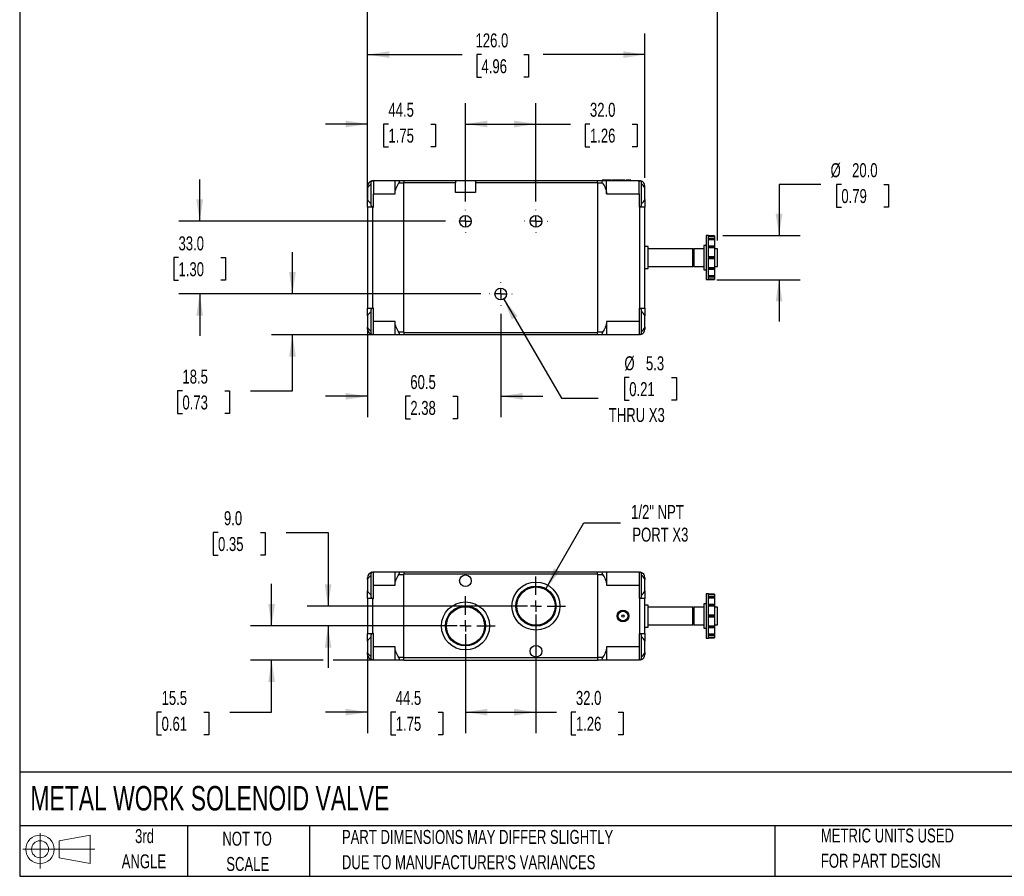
# Model space of a CAD drawing. Header units: millimetres. Extents: x 19 to 819, y 19 to 629.
# Tile 1 of 7: x 19 to 466, y 19 to 408. Entities that reach past the tile are written whole.
import ezdxf

# ---------------------------------------------------------------- set-up
doc = ezdxf.new("R2010")
doc.units = ezdxf.units.MM
doc.header["$LTSCALE"] = 3
doc.linetypes.add('CENTERX2', pattern=[20.32, 12.7, -2.54, 2.54, -2.54])
doc.layers.add('CENTER', color=40, linetype='CENTERX2')
doc.layers.add('SLD-DEFPOINTS', color=7, linetype='Continuous')
doc.layers.add('DIMENSIONS', color=140, linetype='Continuous', lineweight=25)
doc.layers.add('TEXT', color=140, linetype='Continuous', lineweight=25)
doc.styles.add('SLDTEXTSTYLE0', font='TXT', dxfattribs={"width": 0.7})
doc.dimstyles.new('SLDDIMSTYLE0', dxfattribs={"dimtxt": 6.474023, "dimasz": 9.906, "dimexe": 0, "dimexo": 0.0625, "dimgap": 1.618506, "dimtad": 0, "dimtih": 1, "dimtoh": 1, "dimrnd": 1e-09, "dimzin": 12, "dimdsep": 46, "dimtxsty": 'SLDTEXTSTYLE0', "dimsah": 1, "dimcen": 0.09, "dimadec": 0, "dimazin": 3, "dimtfac": 1, "dimtmove": 0, "dimatfit": 0, "dimfxl": 0, "dimfrac": 2, "dimtolj": 1, "dimtzin": 12, "dimarcsym": 0})
doc.dimstyles.new('SLDDIMSTYLE1', dxfattribs={"dimtxt": 6.474023, "dimasz": 9.906, "dimexe": 0, "dimexo": 0.0625, "dimgap": 1.618506, "dimtad": 0, "dimtih": 1, "dimtoh": 1, "dimrnd": 1e-09, "dimzin": 12, "dimdsep": 46, "dimtxsty": 'SLDTEXTSTYLE0', "dimsah": 1, "dimcen": 0, "dimadec": 0, "dimazin": 3, "dimtfac": 1, "dimtofl": 0, "dimtmove": 0, "dimatfit": 3, "dimfxl": 0, "dimfrac": 2, "dimtolj": 1, "dimtzin": 12, "dimarcsym": 0})
doc.dimstyles.new('SLDDIMSTYLE2', dxfattribs={"dimtxt": 6.474023, "dimasz": 9.906, "dimexe": 0, "dimexo": 0.0625, "dimgap": 1.618506, "dimtad": 0, "dimtih": 1, "dimtoh": 1, "dimrnd": 1e-09, "dimzin": 4, "dimdsep": 46, "dimtxsty": 'SLDTEXTSTYLE0', "dimsah": 1, "dimcen": 0.09, "dimadec": 0, "dimazin": 1, "dimtfac": 1, "dimtmove": 0, "dimatfit": 0, "dimfxl": 0, "dimfrac": 2, "dimtolj": 1, "dimtzin": 12, "dimarcsym": 0})
doc.dimstyles.new('SLDDIMSTYLE3', dxfattribs={"dimtxt": 6.474023, "dimasz": 9.906, "dimexe": 0, "dimexo": 0.0625, "dimgap": 1.618506, "dimtad": 0, "dimtih": 1, "dimtoh": 1, "dimrnd": 1e-09, "dimzin": 4, "dimdsep": 46, "dimtxsty": 'SLDTEXTSTYLE0', "dimsah": 1, "dimcen": 0.09, "dimadec": 0, "dimazin": 1, "dimtfac": 1, "dimtofl": 0, "dimtmove": 0, "dimatfit": 3, "dimfxl": 0, "dimfrac": 2, "dimtolj": 1, "dimtzin": 12, "dimarcsym": 0})
doc.dimstyles.new('SLDDIMSTYLE4', dxfattribs={"dimtxt": 6.474023, "dimasz": 9.906, "dimexe": 0, "dimexo": 0.0625, "dimgap": 1.618506, "dimtad": 0, "dimtih": 1, "dimtoh": 1, "dimrnd": 1e-09, "dimzin": 12, "dimdsep": 46, "dimtxsty": 'SLDTEXTSTYLE0', "dimsah": 1, "dimcen": 0, "dimadec": 0, "dimazin": 3, "dimtfac": 1, "dimtofl": 0, "dimtmove": 0, "dimatfit": 3, "dimfxl": 0, "dimfrac": 2, "dimtolj": 1, "dimtzin": 12, "dimarcsym": 0})

# ---------------------------------------------------------------- blocks, each defined once
blk = doc.blocks.new('Block11')
at = {"color": 7, "linetype": 'Continuous', "lineweight": 18}
for p, q in [((7.77, 15.93), (7.77, 0)), ((16.44, 12.5), (30.53, 15.1)), ((30.53, 15.1), (30.53, 2.19)), ((16.44, 4.79), (16.44, 12.5)), ((0, 8.65), (32.62, 8.65)), ((16.44, 4.79), (30.53, 2.19))]:
    blk.add_line(p, q, dxfattribs=at)
for radius in [6.45, 3.86]:
    blk.add_circle((7.77, 8.65), radius, dxfattribs=at)
blk = doc.blocks.new('Block12')
at = {"layer": 'SLD-DEFPOINTS'}
blk.add_blockref('Block11', (0, 0), dxfattribs=at)
blk = doc.blocks.new('_D')
at = {"layer": 'DIMENSIONS'}
for p, q in [((176.96, 273.16), (176.96, 227.45)), ((237.46, 274.42), (237.46, 227.45)), ((176.96, 236.97), (157.91, 236.97)), ((196.42, 236.97), (194.25, 236.97)), ((194.25, 236.97), (194.25, 226.68)), ((215.66, 236.97), (217.84, 236.97)), ((217.84, 236.97), (217.84, 226.68)), ((237.46, 236.97), (256.51, 236.97)), ((194.25, 226.68), (196.42, 226.68)), ((217.84, 226.68), (215.66, 226.68))]:
    blk.add_line(p, q, dxfattribs=at)
for points in [[(176.96, 236.97), (167.06, 238.5), (167.06, 235.45)], [(237.46, 236.97), (247.37, 235.45), (247.37, 238.5)]]:
    blk.add_solid(points, dxfattribs=at)
at = {"layer": 'DIMENSIONS', "char_height": 6.35, "attachment_point": 1, "style": 'SLDTEXTSTYLE0'}
for s, insert in [('60.5', (196.42, 246.61)), ('2.38', (196.42, 234.87))]:
    blk.add_mtext(s, dxfattribs=dict(at, insert=insert))
blk = doc.blocks.new('_D_1')
at = {"layer": 'DIMENSIONS'}
for p, q in [((238.8, 281.14), (265.09, 236.1)), ((295.82, 245.5), (293.65, 245.5)), ((293.65, 245.5), (293.65, 235.21)), ((315.06, 245.5), (317.23, 245.5)), ((317.23, 245.5), (317.23, 235.21)), ((265.09, 236.1), (281.76, 236.1)), ((293.65, 235.21), (295.82, 235.21)), ((317.23, 235.21), (315.06, 235.21))]:
    blk.add_line(p, q, dxfattribs=at)
blk.add_solid([(238.8, 281.14), (242.48, 271.81), (245.11, 273.35)], dxfattribs=at)
at = {"layer": 'DIMENSIONS', "char_height": 6.35, "attachment_point": 1, "style": 'SLDTEXTSTYLE0'}
for s, insert in [('%%c', (293.63, 255.13)), ('5.3', (303.4, 255.13)), ('0.21', (295.82, 243.4)), ('THRU X3', (286.53, 231.66))]:
    blk.add_mtext(s, dxfattribs=dict(at, insert=insert))
blk = doc.blocks.new('_D_2')
at = {"layer": 'DIMENSIONS'}
for p, q in [((142.9, 283.42), (142.9, 302.47)), ((228.46, 283.42), (133.37, 283.42)), ((189.65, 264.92), (133.37, 264.92)), ((142.9, 239.44), (142.9, 264.92)), ((92.94, 239.44), (90.77, 239.44)), ((90.77, 239.44), (90.77, 229.15)), ((112.18, 239.44), (114.35, 239.44)), ((114.35, 239.44), (114.35, 229.15)), ((123.85, 239.44), (142.9, 239.44)), ((90.77, 229.15), (92.94, 229.15)), ((114.35, 229.15), (112.18, 229.15))]:
    blk.add_line(p, q, dxfattribs=at)
for points in [[(142.9, 283.42), (144.42, 293.33), (141.37, 293.33)], [(142.9, 264.92), (141.37, 255.02), (144.42, 255.02)]]:
    blk.add_solid(points, dxfattribs=at)
at = {"layer": 'DIMENSIONS', "char_height": 6.35, "attachment_point": 1, "style": 'SLDTEXTSTYLE0'}
for s, insert in [('18.5', (92.94, 249.08)), ('0.73', (92.94, 237.34))]:
    blk.add_mtext(s, dxfattribs=dict(at, insert=insert))
blk = doc.blocks.new('_D_3')
at = {"layer": 'DIMENSIONS'}
for p, q in [((100.78, 316.42), (100.78, 335.47)), ((212.46, 316.42), (91.26, 316.42)), ((91.16, 299.94), (88.99, 299.94)), ((88.99, 299.94), (88.99, 289.65)), ((110.4, 299.94), (112.57, 299.94)), ((112.57, 299.94), (112.57, 289.65)), ((88.99, 289.65), (91.16, 289.65)), ((112.57, 289.65), (110.4, 289.65)), ((228.46, 283.42), (91.26, 283.42)), ((100.78, 283.42), (100.78, 264.37))]:
    blk.add_line(p, q, dxfattribs=at)
for points in [[(100.78, 316.42), (102.3, 326.33), (99.26, 326.33)], [(100.78, 283.42), (99.26, 273.52), (102.3, 273.52)]]:
    blk.add_solid(points, dxfattribs=at)
at = {"layer": 'DIMENSIONS', "char_height": 6.35, "attachment_point": 1, "style": 'SLDTEXTSTYLE0'}
for s, insert in [('33.0', (91.16, 309.58)), ('1.30', (91.16, 297.84))]:
    blk.add_mtext(s, dxfattribs=dict(at, insert=insert))
blk = doc.blocks.new('_D_4')
at = {"layer": 'DIMENSIONS'}
for p, q in [((176.96, 326.68), (176.96, 370.12)), ((221.46, 325.42), (221.46, 370.12)), ((176.96, 360.59), (157.91, 360.59)), ((186.48, 360.59), (184.31, 360.59)), ((184.31, 360.59), (184.31, 350.3)), ((205.72, 360.59), (207.9, 360.59)), ((207.9, 360.59), (207.9, 350.3)), ((221.46, 360.59), (240.51, 360.59)), ((184.31, 350.3), (186.48, 350.3)), ((207.9, 350.3), (205.72, 350.3))]:
    blk.add_line(p, q, dxfattribs=at)
for points in [[(176.96, 360.59), (167.06, 362.12), (167.06, 359.07)], [(221.46, 360.59), (231.37, 359.07), (231.37, 362.12)]]:
    blk.add_solid(points, dxfattribs=at)
at = {"layer": 'DIMENSIONS', "char_height": 6.35, "attachment_point": 1, "style": 'SLDTEXTSTYLE0'}
for s, insert in [('44.5', (186.48, 370.23)), ('1.75', (186.48, 358.49))]:
    blk.add_mtext(s, dxfattribs=dict(at, insert=insert))
blk = doc.blocks.new('_D_5')
at = {"layer": 'DIMENSIONS'}
for p, q in [((221.46, 325.42), (221.46, 370.12)), ((253.46, 325.42), (253.46, 370.12)), ((221.46, 360.59), (253.46, 360.59)), ((253.46, 360.59), (269.2, 360.59)), ((277.97, 360.59), (275.8, 360.59)), ((275.8, 360.59), (275.8, 350.3)), ((297.21, 360.59), (299.38, 360.59)), ((299.38, 360.59), (299.38, 350.3)), ((275.8, 350.3), (277.97, 350.3)), ((299.38, 350.3), (297.21, 350.3))]:
    blk.add_line(p, q, dxfattribs=at)
for points in [[(221.46, 360.59), (231.37, 359.07), (231.37, 362.12)], [(253.46, 360.59), (243.56, 362.12), (243.56, 359.07)]]:
    blk.add_solid(points, dxfattribs=at)
at = {"layer": 'DIMENSIONS', "char_height": 6.35, "attachment_point": 1, "style": 'SLDTEXTSTYLE0'}
for s, insert in [('32.0', (277.97, 370.23)), ('1.26', (277.97, 358.49))]:
    blk.add_mtext(s, dxfattribs=dict(at, insert=insert))
blk = doc.blocks.new('_D_6')
at = {"layer": 'DIMENSIONS'}
for p, q in [((176.96, 326.68), (176.96, 438.61)), ((335.96, 307.7), (335.96, 438.61)), ((176.96, 429.09), (233.55, 429.09)), ((242.32, 429.09), (240.15, 429.09)), ((240.15, 429.09), (240.15, 418.8)), ((261.56, 429.09), (263.73, 429.09)), ((263.73, 429.09), (263.73, 418.8)), ((335.96, 429.09), (270.33, 429.09)), ((240.15, 418.8), (242.32, 418.8)), ((263.73, 418.8), (261.56, 418.8))]:
    blk.add_line(p, q, dxfattribs=at)
for points in [[(176.96, 429.09), (186.87, 427.56), (186.87, 430.61)], [(335.96, 429.09), (326.06, 430.61), (326.06, 427.56)]]:
    blk.add_solid(points, dxfattribs=at)
at = {"layer": 'DIMENSIONS', "char_height": 6.35, "attachment_point": 1, "style": 'SLDTEXTSTYLE0'}
for s, insert in [('159.0', (239.63, 438.72)), ('6.26', (242.32, 426.98))]:
    blk.add_mtext(s, dxfattribs=dict(at, insert=insert))
blk = doc.blocks.new('_D_7')
at = {"layer": 'DIMENSIONS'}
for p, q in [((382.88, 333.17), (363.83, 333.17)), ((363.83, 333.17), (363.83, 309.92)), ((392.12, 333.17), (389.94, 333.17)), ((389.94, 333.17), (389.94, 322.88)), ((411.35, 333.17), (413.53, 333.17)), ((413.53, 333.17), (413.53, 322.88)), ((389.94, 322.88), (392.12, 322.88)), ((413.53, 322.88), (411.35, 322.88)), ((338.25, 309.92), (373.36, 309.92)), ((335.63, 289.92), (373.36, 289.92)), ((363.83, 289.92), (363.83, 270.87))]:
    blk.add_line(p, q, dxfattribs=at)
for points in [[(363.83, 309.92), (365.36, 319.83), (362.31, 319.83)], [(363.83, 289.92), (362.31, 280.02), (365.36, 280.02)]]:
    blk.add_solid(points, dxfattribs=at)
at = {"layer": 'DIMENSIONS', "char_height": 6.35, "attachment_point": 1, "style": 'SLDTEXTSTYLE0'}
for s, insert in [('%%c', (387.23, 342.8)), ('20.0', (397, 342.8)), ('0.79', (392.12, 331.06))]:
    blk.add_mtext(s, dxfattribs=dict(at, insert=insert))
blk = doc.blocks.new('_D_8')
at = {"layer": 'DIMENSIONS'}
for p, q in [((176.96, 326.68), (176.96, 401.63)), ((302.96, 336.13), (302.96, 401.63)), ((176.96, 392.11), (219.96, 392.11)), ((228.73, 392.11), (226.55, 392.11)), ((226.55, 392.11), (226.55, 381.82)), ((247.97, 392.11), (250.14, 392.11)), ((250.14, 392.11), (250.14, 381.82)), ((302.96, 392.11), (256.74, 392.11)), ((226.55, 381.82), (228.73, 381.82)), ((250.14, 381.82), (247.97, 381.82))]:
    blk.add_line(p, q, dxfattribs=at)
for points in [[(176.96, 392.11), (186.87, 390.58), (186.87, 393.63)], [(302.96, 392.11), (293.06, 393.63), (293.06, 390.58)]]:
    blk.add_solid(points, dxfattribs=at)
at = {"layer": 'DIMENSIONS', "char_height": 6.35, "attachment_point": 1, "style": 'SLDTEXTSTYLE0'}
for s, insert in [('126.0', (226.03, 401.74)), ('4.96', (228.73, 390))]:
    blk.add_mtext(s, dxfattribs=dict(at, insert=insert))
blk = doc.blocks.new('SW_CENTERMARKSYMBOL_0')
at = {"layer": 'CENTER', "color": 0}
for p, q in [((0, 5.08), (0, 5.19)), ((-5.08, 0), (-5.19, 0)), ((0, 0), (-2.54, 0)), ((0, 0), (0, 2.54)), ((0, 0), (2.54, 0)), ((0, 0), (0, -2.54)), ((5.08, 0), (5.19, 0)), ((0, -5.08), (0, -5.19))]:
    blk.add_line(p, q, dxfattribs=at)
blk = doc.blocks.new('SW_CENTERMARKSYMBOL_1')
at = {"layer": 'CENTER', "color": 0}
for p, q in [((0, 5.08), (0, 5.19)), ((-5.08, 0), (-5.19, 0)), ((0, 0), (-2.54, 0)), ((0, 0), (0, 2.54)), ((0, 0), (2.54, 0)), ((0, 0), (0, -2.54)), ((5.08, 0), (5.19, 0)), ((0, -5.08), (0, -5.19))]:
    blk.add_line(p, q, dxfattribs=at)
blk = doc.blocks.new('SW_CENTERMARKSYMBOL_2')
at = {"layer": 'CENTER', "color": 0}
for p, q in [((0, 5.08), (0, 5.19)), ((-5.08, 0), (-5.19, 0)), ((0, 0), (-2.54, 0)), ((0, 0), (0, 2.54)), ((0, 0), (2.54, 0)), ((0, 0), (0, -2.54)), ((5.08, 0), (5.19, 0)), ((0, -5.08), (0, -5.19))]:
    blk.add_line(p, q, dxfattribs=at)
blk = doc.blocks.new('_D_12')
at = {"layer": 'DIMENSIONS'}
for p, q in [((253.46, 137.91), (253.46, 84.05)), ((221.46, 128.91), (221.46, 84.05)), ((221.46, 93.57), (253.46, 93.57)), ((253.46, 93.57), (262.83, 93.57)), ((271.6, 93.57), (269.43, 93.57)), ((269.43, 93.57), (269.43, 83.28)), ((290.84, 93.57), (293.02, 93.57)), ((293.02, 93.57), (293.02, 83.28)), ((269.43, 83.28), (271.6, 83.28)), ((293.02, 83.28), (290.84, 83.28))]:
    blk.add_line(p, q, dxfattribs=at)
for points in [[(221.46, 93.57), (231.37, 92.05), (231.37, 95.1)], [(253.46, 93.57), (243.56, 95.1), (243.56, 92.05)]]:
    blk.add_solid(points, dxfattribs=at)
at = {"layer": 'DIMENSIONS', "char_height": 6.35, "attachment_point": 1, "style": 'SLDTEXTSTYLE0'}
for s, insert in [('32.0', (271.6, 103.21)), ('1.26', (271.6, 91.47))]:
    blk.add_mtext(s, dxfattribs=dict(at, insert=insert))
blk = doc.blocks.new('_D_13')
at = {"layer": 'DIMENSIONS'}
for p, q in [((109.11, 175.17), (106.94, 175.17)), ((106.94, 175.17), (106.94, 164.89)), ((128.35, 175.17), (130.52, 175.17)), ((130.52, 175.17), (130.52, 164.89)), ((140.02, 175.17), (159.07, 175.17)), ((159.07, 175.17), (159.07, 141.72)), ((106.94, 164.89), (109.11, 164.89)), ((130.52, 164.89), (128.35, 164.89)), ((249.65, 141.72), (149.54, 141.72)), ((217.65, 132.72), (149.54, 132.72)), ((159.07, 132.72), (159.07, 113.67))]:
    blk.add_line(p, q, dxfattribs=at)
for points in [[(159.07, 141.72), (160.59, 151.63), (157.55, 151.63)], [(159.07, 132.72), (157.55, 122.82), (160.59, 122.82)]]:
    blk.add_solid(points, dxfattribs=at)
at = {"layer": 'DIMENSIONS', "char_height": 6.35, "attachment_point": 1, "style": 'SLDTEXTSTYLE0'}
for s, insert in [('9.0', (111.8, 184.81)), ('0.35', (109.11, 173.07))]:
    blk.add_mtext(s, dxfattribs=dict(at, insert=insert))
blk = doc.blocks.new('_D_14')
at = {"layer": 'DIMENSIONS'}
for p, q in [((133.44, 132.72), (133.44, 151.77)), ((217.65, 132.72), (123.91, 132.72)), ((156.78, 117.22), (123.91, 117.22)), ((133.44, 93.57), (133.44, 117.22)), ((189.65, 117.22), (161.36, 117.22)), ((83.48, 93.57), (81.31, 93.57)), ((81.31, 93.57), (81.31, 83.28)), ((102.72, 93.57), (104.89, 93.57)), ((104.89, 93.57), (104.89, 83.28)), ((114.39, 93.57), (133.44, 93.57)), ((81.31, 83.28), (83.48, 83.28)), ((104.89, 83.28), (102.72, 83.28))]:
    blk.add_line(p, q, dxfattribs=at)
for points in [[(133.44, 132.72), (134.96, 142.63), (131.92, 142.63)], [(133.44, 117.22), (131.92, 107.32), (134.96, 107.32)]]:
    blk.add_solid(points, dxfattribs=at)
at = {"layer": 'DIMENSIONS', "char_height": 6.35, "attachment_point": 1, "style": 'SLDTEXTSTYLE0'}
for s, insert in [('15.5', (83.48, 103.21)), ('0.61', (83.48, 91.47))]:
    blk.add_mtext(s, dxfattribs=dict(at, insert=insert))
blk = doc.blocks.new('_D_15')
at = {"layer": 'DIMENSIONS'}
for p, q in [((258.01, 149.61), (275.25, 179.46)), ((275.25, 179.46), (291.92, 179.46))]:
    blk.add_line(p, q, dxfattribs=at)
blk.add_solid([(258.01, 149.61), (264.29, 157.42), (261.65, 158.95)], dxfattribs=at)
at = {"layer": 'DIMENSIONS', "char_height": 6.35, "attachment_point": 1, "style": 'SLDTEXTSTYLE0'}
for s, insert in [('1/2" NPT', (296.68, 187.64)), ('PORT X3', (297.23, 177.35))]:
    blk.add_mtext(s, dxfattribs=dict(at, insert=insert))
blk = doc.blocks.new('_D_16')
at = {"layer": 'DIMENSIONS'}
for p, q in [((176.96, 125.46), (176.96, 84.05)), ((221.46, 128.91), (221.46, 84.05)), ((176.96, 93.57), (157.91, 93.57)), ((189.8, 93.57), (187.62, 93.57)), ((187.62, 93.57), (187.62, 83.28)), ((209.04, 93.57), (211.21, 93.57)), ((211.21, 93.57), (211.21, 83.28)), ((221.46, 93.57), (240.51, 93.57)), ((187.62, 83.28), (189.8, 83.28)), ((211.21, 83.28), (209.04, 83.28))]:
    blk.add_line(p, q, dxfattribs=at)
for points in [[(176.96, 93.57), (167.06, 95.1), (167.06, 92.05)], [(221.46, 93.57), (231.37, 92.05), (231.37, 95.1)]]:
    blk.add_solid(points, dxfattribs=at)
at = {"layer": 'DIMENSIONS', "char_height": 6.35, "attachment_point": 1, "style": 'SLDTEXTSTYLE0'}
for s, insert in [('44.5', (189.8, 103.21)), ('1.75', (189.8, 91.47))]:
    blk.add_mtext(s, dxfattribs=dict(at, insert=insert))
blk = doc.blocks.new('SW_CENTERMARKSYMBOL_6')
at = {"layer": 'CENTER', "color": 0}
for p, q in [((0, 5.08), (0, 13.44)), ((-5.08, 0), (-13.44, 0)), ((0, 0), (-2.54, 0)), ((0, 0), (0, 2.54)), ((0, 0), (0, -2.54)), ((0, 0), (2.54, 0)), ((5.08, 0), (13.44, 0)), ((0, -5.08), (0, -13.44))]:
    blk.add_line(p, q, dxfattribs=at)
blk = doc.blocks.new('SW_CENTERMARKSYMBOL_7')
at = {"layer": 'CENTER', "color": 0}
for p, q in [((0, 5.08), (0, 13.44)), ((-5.08, 0), (-13.44, 0)), ((0, 0), (-2.54, 0)), ((0, 0), (0, 2.54)), ((0, 0), (0, -2.54)), ((0, 0), (2.54, 0)), ((5.08, 0), (13.44, 0)), ((0, -5.08), (0, -13.44))]:
    blk.add_line(p, q, dxfattribs=at)

msp = doc.modelspace()

# ---------------------------------------------------------------- linework, layer by layer
for p, q in [((176.963, 331.512), (176.963, 332.325)), ((176.963, 331.512), (176.963, 326.337)), ((179.255, 334.816), (179.463, 334.825)), ((179.663, 334.825), (179.463, 334.825)), ((179.663, 334.825), (179.663, 328.925)), ((189.463, 334.825), (179.663, 334.825)), ((189.463, 328.925), (189.463, 334.825)), ((193.463, 334.825), (191.232, 334.825)), ((191.232, 333.825), (193.463, 333.825)), ((193.463, 334.925), (216.963, 334.925)), ((193.463, 334.925), (193.463, 333.925)), ((216.963, 333.925), (193.463, 333.925)), ((193.463, 265.925), (193.463, 333.925)), ((216.963, 334.925), (216.963, 333.925)), ((216.963, 334.925), (225.963, 334.925)), ((216.963, 329.425), (216.963, 333.925)), ((225.963, 334.925), (281.463, 334.925)), ((225.963, 334.925), (225.963, 333.925)), ((281.463, 333.925), (225.963, 333.925)), ((225.963, 333.925), (225.963, 329.425)), ((281.463, 333.925), (281.463, 334.925)), ((283.693, 334.825), (281.463, 334.825)), ((281.463, 333.925), (281.463, 265.925)), ((281.463, 333.825), (283.693, 333.825)), ((283.471, 335.125), (283.471, 334.825)), ((283.792, 335.125), (283.471, 335.125)), ((283.792, 335.125), (283.792, 334.825)), ((284.48, 335.125), (283.792, 335.125)), ((284.48, 335.125), (284.48, 334.825)), ((285.526, 335.125), (284.48, 335.125)), ((285.463, 328.925), (285.463, 334.825)), ((300.263, 334.825), (285.463, 334.825)), ((285.526, 335.125), (285.526, 334.825)), ((286.544, 335.125), (285.526, 335.125)), ((286.544, 335.125), (286.544, 334.825)), ((287.229, 335.125), (286.544, 335.125)), ((287.229, 335.125), (287.229, 334.825)), ((287.554, 335.125), (287.229, 335.125)), ((287.554, 335.125), (287.554, 334.825)), ((287.953, 335.125), (287.953, 334.825)), ((287.998, 335.125), (287.953, 335.125)), ((287.998, 335.125), (287.998, 334.825)), ((288.822, 335.125), (287.998, 335.125)), ((288.822, 335.125), (288.822, 334.825)), ((289.401, 335.125), (288.822, 335.125)), ((289.401, 335.125), (289.401, 334.825)), ((292.691, 335.125), (289.401, 335.125)), ((292.691, 335.125), (292.691, 334.825)), ((293.743, 335.125), (292.691, 335.125)), ((293.743, 335.125), (293.743, 334.825)), ((294.207, 335.125), (294.207, 334.825)), ((294.406, 335.125), (294.207, 335.125)), ((294.207, 335.125), (294.207, 334.825)), ((294.207, 335.125), (294.207, 335.125)), ((294.406, 335.125), (294.406, 334.825)), ((295.363, 335.125), (294.406, 335.125)), ((295.363, 335.125), (295.363, 334.825)), ((296.32, 335.125), (295.363, 335.125)), ((296.32, 335.125), (296.32, 334.825)), ((296.518, 335.125), (296.32, 335.125)), ((296.518, 334.825), (296.518, 335.125)), ((296.518, 335.125), (296.518, 334.825)), ((296.518, 335.125), (296.518, 335.125)), ((300.263, 328.925), (300.263, 334.825)), ((300.463, 334.825), (300.263, 334.825)), ((300.463, 334.825), (300.67, 334.816)), ((302.963, 331.512), (302.963, 332.325)), ((302.963, 328.925), (302.963, 331.512)), ((179.663, 322.875), (179.663, 328.925)), ((179.663, 328.925), (189.463, 328.925)), ((225.963, 329.425), (216.963, 329.425)), ((285.463, 328.925), (300.263, 328.925)), ((300.263, 328.925), (300.263, 322.875)), ((302.963, 326.337), (302.963, 328.925)), ((176.963, 322.875), (176.963, 326.337)), ((176.963, 322.875), (176.963, 276.975)), ((179.463, 322.875), (176.963, 322.875)), ((179.463, 276.975), (179.463, 322.875)), ((179.463, 322.875), (179.663, 322.875)), ((300.263, 322.875), (300.463, 322.875)), ((300.463, 322.875), (300.463, 276.975)), ((302.963, 322.875), (300.463, 322.875)), ((302.963, 326.337), (302.963, 322.875)), ((302.963, 276.975), (302.963, 322.875)), ((331.823, 309.925), (330.713, 309.925)), ((330.713, 309.925), (330.713, 299.925)), ((331.823, 299.925), (331.823, 309.925)), ((334.563, 309.875), (331.823, 309.875)), ((334.563, 309.874), (331.823, 309.874)), ((331.823, 309.703), (334.563, 309.703)), ((334.563, 308.615), (331.823, 308.615)), ((331.823, 308.587), (334.563, 308.587)), ((334.563, 308.495), (331.823, 308.495)), ((334.563, 309.874), (334.563, 309.875)), ((334.563, 309.874), (334.563, 309.703)), ((334.563, 309.703), (334.563, 308.615)), ((334.563, 308.615), (334.563, 308.587)), ((334.563, 308.495), (334.563, 308.587)), ((334.563, 308.495), (334.563, 308.201)), ((304.463, 304.925), (302.963, 304.925)), ((304.463, 299.925), (304.463, 304.925)), ((330.713, 305.425), (329.713, 305.425)), ((329.713, 305.425), (329.713, 299.925)), ((331.823, 308.201), (334.563, 308.201)), ((334.563, 305.146), (331.823, 305.146)), ((331.823, 304.979), (334.563, 304.979)), ((334.563, 304.82), (331.823, 304.82)), ((331.823, 304.481), (334.563, 304.481)), ((334.563, 308.201), (334.563, 305.146)), ((334.563, 305.146), (334.563, 304.979)), ((334.563, 304.82), (334.563, 304.979)), ((334.563, 304.82), (334.563, 304.481)), ((334.563, 304.481), (334.563, 300.309)), ((324.713, 303.895), (304.463, 303.895)), ((304.463, 294.925), (304.463, 299.925)), ((324.713, 299.925), (324.713, 303.895)), ((325.113, 303.725), (324.713, 303.725)), ((324.713, 295.955), (324.713, 299.925)), ((329.713, 303.895), (325.113, 303.895)), ((325.113, 303.895), (325.113, 299.925)), ((325.113, 299.925), (325.113, 295.955)), ((329.713, 299.925), (329.713, 294.425)), ((330.713, 299.925), (330.713, 289.925)), ((334.563, 300.309), (331.823, 300.309)), ((331.823, 300.016), (334.563, 300.016)), ((331.823, 289.925), (331.823, 299.925)), ((334.563, 299.833), (331.823, 299.833)), ((331.823, 299.541), (334.563, 299.541)), ((335.963, 303.895), (334.563, 303.895)), ((334.563, 300.309), (334.563, 300.016)), ((334.563, 299.833), (334.563, 300.016)), ((334.563, 299.833), (334.563, 299.541)), ((334.563, 299.541), (334.563, 295.368)), ((335.963, 299.925), (335.963, 303.895)), ((335.963, 295.955), (335.963, 299.925)), ((304.463, 295.955), (324.713, 295.955)), ((324.713, 296.125), (325.113, 296.125)), ((325.113, 295.955), (329.713, 295.955)), ((334.563, 295.368), (331.823, 295.368)), ((334.563, 295.955), (335.963, 295.955)), ((334.563, 295.368), (334.563, 295.029)), ((302.963, 294.925), (304.463, 294.925)), ((329.713, 294.425), (330.713, 294.425)), ((331.823, 295.029), (334.563, 295.029)), ((334.563, 294.87), (331.823, 294.87)), ((331.823, 294.703), (334.563, 294.703)), ((334.563, 291.648), (331.823, 291.648)), ((331.823, 291.354), (334.563, 291.354)), ((334.563, 291.262), (331.823, 291.262)), ((331.823, 291.234), (334.563, 291.234)), ((334.563, 294.87), (334.563, 295.029)), ((334.563, 294.87), (334.563, 294.703)), ((334.563, 294.703), (334.563, 291.648)), ((334.563, 291.648), (334.563, 291.354)), ((334.563, 291.262), (334.563, 291.354)), ((334.563, 291.262), (334.563, 291.234)), ((334.563, 291.234), (334.563, 290.146)), ((330.713, 289.925), (331.823, 289.925)), ((334.563, 290.146), (331.823, 290.146)), ((331.823, 289.975), (334.563, 289.975)), ((331.823, 289.975), (334.563, 289.975)), ((334.563, 290.146), (334.563, 289.975)), ((334.563, 289.975), (334.563, 289.975)), ((176.963, 276.975), (179.463, 276.975)), ((176.963, 273.512), (176.963, 276.975)), ((176.963, 273.512), (176.963, 268.337)), ((179.663, 276.975), (179.463, 276.975)), ((179.663, 270.925), (179.663, 276.975)), ((300.263, 276.975), (300.263, 270.925)), ((300.463, 276.975), (300.263, 276.975)), ((300.463, 276.975), (302.963, 276.975)), ((302.963, 276.975), (302.963, 273.512)), ((302.963, 270.925), (302.963, 273.512)), ((176.963, 267.525), (176.963, 268.337)), ((189.463, 270.925), (179.663, 270.925)), ((179.663, 265.025), (179.663, 270.925)), ((189.463, 265.025), (189.463, 270.925)), ((285.463, 270.925), (285.463, 265.025)), ((300.263, 270.925), (285.463, 270.925)), ((300.263, 270.925), (300.263, 265.025)), ((302.963, 268.337), (302.963, 270.925)), ((302.963, 268.337), (302.963, 267.525)), ((179.463, 265.025), (179.255, 265.033)), ((179.463, 265.025), (179.663, 265.025)), ((179.663, 265.025), (189.463, 265.025)), ((193.463, 266.025), (191.232, 266.025)), ((191.232, 265.025), (193.463, 265.025)), ((193.463, 265.925), (281.463, 265.925)), ((193.463, 265.925), (193.463, 264.925)), ((281.463, 264.925), (193.463, 264.925)), ((283.693, 266.025), (281.463, 266.025)), ((281.463, 264.925), (281.463, 265.925)), ((281.463, 265.025), (283.693, 265.025)), ((285.463, 265.025), (300.263, 265.025)), ((300.263, 265.025), (300.463, 265.025)), ((300.67, 265.033), (300.463, 265.025)), ((179.255, 157.113), (179.463, 157.122)), ((179.663, 157.122), (179.463, 157.122)), ((179.663, 151.222), (179.663, 157.122)), ((189.463, 157.122), (179.663, 157.122)), ((189.463, 151.222), (189.463, 157.122)), ((193.463, 157.122), (191.232, 157.122)), ((193.463, 157.222), (281.463, 157.222)), ((193.463, 157.222), (193.463, 156.222)), ((281.463, 156.222), (281.463, 157.222)), ((283.693, 157.122), (281.463, 157.122)), ((285.463, 157.122), (285.463, 151.222)), ((300.263, 157.122), (285.463, 157.122)), ((300.263, 157.122), (300.263, 151.222)), ((300.463, 157.122), (300.263, 157.122)), ((300.463, 157.122), (300.67, 157.113)), ((176.963, 153.809), (176.963, 154.622)), ((176.963, 153.809), (176.963, 148.635)), ((191.232, 156.122), (193.463, 156.122)), ((193.463, 118.222), (193.463, 156.222)), ((281.463, 156.222), (193.463, 156.222)), ((281.463, 156.222), (281.463, 118.222)), ((281.463, 156.122), (283.693, 156.122)), ((302.963, 154.622), (302.963, 153.809)), ((302.963, 148.635), (302.963, 153.809)), ((176.963, 145.172), (176.963, 148.635)), ((179.663, 145.172), (179.663, 151.222)), ((179.663, 151.222), (189.463, 151.222)), ((285.463, 151.222), (300.263, 151.222)), ((300.263, 151.222), (300.263, 145.172)), ((302.963, 148.635), (302.963, 145.172)), ((176.963, 145.172), (176.963, 129.272)), ((179.463, 145.172), (176.963, 145.172)), ((179.463, 129.272), (179.463, 145.172)), ((179.463, 145.172), (179.663, 145.172)), ((300.263, 145.172), (300.463, 145.172)), ((300.463, 145.172), (300.463, 129.272)), ((302.963, 145.172), (300.463, 145.172)), ((302.963, 129.272), (302.963, 145.172)), ((331.823, 147.222), (330.713, 147.222)), ((330.713, 147.222), (330.713, 127.222)), ((331.823, 127.222), (331.823, 147.222)), ((334.563, 147.172), (331.823, 147.172)), ((334.563, 147.171), (331.823, 147.171)), ((331.823, 147), (334.563, 147)), ((334.563, 145.913), (331.823, 145.913)), ((331.823, 145.884), (334.563, 145.884)), ((334.563, 145.793), (331.823, 145.793)), ((331.823, 145.498), (334.563, 145.498)), ((334.563, 147.171), (334.563, 147.172)), ((334.563, 147.171), (334.563, 147)), ((334.563, 147), (334.563, 145.913)), ((334.563, 145.913), (334.563, 145.884)), ((334.563, 145.793), (334.563, 145.884)), ((334.563, 145.793), (334.563, 145.498)), ((334.563, 145.498), (334.563, 142.443)), ((304.463, 142.222), (302.963, 142.222)), ((304.463, 132.222), (304.463, 142.222)), ((324.713, 141.192), (304.463, 141.192)), ((324.713, 133.252), (324.713, 141.192)), ((325.113, 141.022), (324.713, 141.022)), ((329.713, 141.192), (325.113, 141.192)), ((325.113, 141.192), (325.113, 133.252)), ((330.713, 142.722), (329.713, 142.722)), ((329.713, 142.722), (329.713, 131.722)), ((334.563, 142.443), (331.823, 142.443)), ((331.823, 142.276), (334.563, 142.276)), ((334.563, 142.117), (331.823, 142.117)), ((331.823, 141.778), (334.563, 141.778)), ((334.563, 142.443), (334.563, 142.276)), ((334.563, 142.117), (334.563, 142.276)), ((334.563, 142.117), (334.563, 141.778)), ((334.563, 141.778), (334.563, 137.606)), ((335.963, 141.192), (334.563, 141.192)), ((335.963, 133.252), (335.963, 141.192)), ((334.563, 137.606), (331.823, 137.606)), ((331.823, 137.314), (334.563, 137.314)), ((334.563, 137.13), (331.823, 137.13)), ((331.823, 136.838), (334.563, 136.838)), ((334.563, 137.606), (334.563, 137.314)), ((334.563, 137.13), (334.563, 137.314)), ((334.563, 137.13), (334.563, 136.838)), ((334.563, 136.838), (334.563, 132.665)), ((302.963, 132.222), (304.463, 132.222)), ((304.463, 133.252), (324.713, 133.252)), ((324.713, 133.422), (325.113, 133.422)), ((325.113, 133.252), (329.713, 133.252)), ((329.713, 131.722), (330.713, 131.722)), ((334.563, 132.665), (331.823, 132.665)), ((331.823, 132.326), (334.563, 132.326)), ((334.563, 132.168), (331.823, 132.168)), ((331.823, 132), (334.563, 132)), ((334.563, 133.252), (335.963, 133.252)), ((334.563, 132.665), (334.563, 132.326)), ((334.563, 132.168), (334.563, 132.326)), ((334.563, 132.168), (334.563, 132)), ((334.563, 132), (334.563, 128.946)), ((176.963, 129.272), (179.463, 129.272)), ((176.963, 125.809), (176.963, 129.272)), ((176.963, 125.809), (176.963, 120.635)), ((179.663, 129.272), (179.463, 129.272)), ((179.663, 123.222), (179.663, 129.272)), ((300.463, 129.272), (300.263, 129.272)), ((300.263, 129.272), (300.263, 123.222)), ((300.463, 129.272), (302.963, 129.272)), ((302.963, 129.272), (302.963, 125.809)), ((302.963, 120.635), (302.963, 125.809)), ((330.713, 127.222), (331.823, 127.222)), ((334.563, 128.946), (331.823, 128.946)), ((331.823, 128.651), (334.563, 128.651)), ((334.563, 128.559), (331.823, 128.559)), ((331.823, 128.531), (334.563, 128.531)), ((334.563, 127.443), (331.823, 127.443)), ((331.823, 127.272), (334.563, 127.272)), ((331.823, 127.272), (334.563, 127.272)), ((334.563, 128.946), (334.563, 128.651)), ((334.563, 128.559), (334.563, 128.651)), ((334.563, 128.531), (334.563, 128.559)), ((334.563, 128.531), (334.563, 127.443)), ((334.563, 127.443), (334.563, 127.272)), ((334.563, 127.272), (334.563, 127.272)), ((189.463, 123.222), (179.663, 123.222)), ((179.663, 117.322), (179.663, 123.222)), ((189.463, 117.322), (189.463, 123.222)), ((300.263, 123.222), (285.463, 123.222)), ((285.463, 123.222), (285.463, 117.322)), ((300.263, 123.222), (300.263, 117.322)), ((176.963, 119.822), (176.963, 120.635)), ((179.463, 117.322), (179.255, 117.33)), ((179.463, 117.322), (179.663, 117.322)), ((179.663, 117.322), (189.463, 117.322)), ((193.463, 118.322), (191.232, 118.322)), ((191.232, 117.322), (193.463, 117.322)), ((281.463, 118.222), (193.463, 118.222)), ((193.463, 117.222), (193.463, 118.222)), ((193.463, 117.222), (281.463, 117.222)), ((283.693, 118.322), (281.463, 118.322)), ((281.463, 118.222), (281.463, 117.222)), ((281.463, 117.322), (283.693, 117.322)), ((285.463, 117.322), (300.263, 117.322)), ((300.263, 117.322), (300.463, 117.322)), ((300.67, 117.33), (300.463, 117.322)), ((302.963, 120.635), (302.963, 119.822))]:
    msp.add_line(p, q)
for centre, radius in [((221.463, 316.425), 2.65), ((253.463, 316.425), 2.65), ((237.463, 283.425), 2.65), ((221.463, 153.222), 2.65), ((253.463, 141.722), 10.9), ((253.463, 141.722), 9.103), ((253.463, 141.722), 8.693), ((221.463, 132.722), 10.9), ((221.463, 132.722), 9.103), ((221.463, 132.722), 8.693), ((292.963, 137.222), 2.35), ((292.963, 137.222), 2.25), ((292.963, 137.222), 0.55), ((253.463, 121.222), 2.65)]:
    msp.add_circle(centre, radius)
for centre, radius, start, end in [((179.463, 332.325), 2.5, 102.30011, 180), ((181.613, 329.075), 5.25, 124.18763, 152.33955), ((179.163, 334.325), 0.5, 0, 180), ((300.763, 334.325), 0.5, 0, 180), ((300.463, 332.325), 2.5, 0, 77.69989), ((298.313, 329.075), 5.25, 27.66045, 55.81237), ((181.613, 328.775), 5.25, 207.66045, 235.81237), ((179.163, 323.525), 0.5, 180, 0), ((300.763, 323.525), 0.5, 180, 0), ((298.313, 328.775), 5.25, 304.18763, 332.33955), ((181.613, 271.075), 5.25, 124.18763, 152.33955), ((179.163, 276.325), 0.5, 0, 180), ((300.763, 276.325), 0.5, 0, 180), ((298.313, 271.075), 5.25, 27.66045, 55.81237), ((181.613, 270.775), 5.25, 207.66045, 235.81237), ((298.313, 270.775), 5.25, 304.18763, 332.33955), ((179.463, 267.525), 2.5, 180, 257.69989), ((179.163, 265.525), 0.5, 180, 0), ((300.763, 265.525), 0.5, 180, 0), ((300.463, 267.525), 2.5, 282.30011, 0), ((179.463, 154.622), 2.5, 102.30011, 180), ((179.163, 156.622), 0.5, 0, 180), ((300.763, 156.622), 0.5, 0, 180), ((300.463, 154.622), 2.5, 0, 77.69989), ((181.613, 151.372), 5.25, 124.18763, 152.33955), ((298.313, 151.372), 5.25, 27.66045, 55.81237), ((181.613, 151.072), 5.25, 207.66045, 235.81237), ((298.313, 151.072), 5.25, 304.18763, 332.33955), ((179.163, 145.822), 0.5, 180, 0), ((300.763, 145.822), 0.5, 180, 0), ((181.613, 123.372), 5.25, 124.18763, 152.33955), ((179.163, 128.622), 0.5, 0, 180), ((300.763, 128.622), 0.5, 0, 180), ((298.313, 123.372), 5.25, 27.66045, 55.81237), ((181.613, 123.072), 5.25, 207.66045, 235.81237), ((179.463, 119.822), 2.5, 180, 257.69989), ((179.163, 117.822), 0.5, 180, 0), ((300.763, 117.822), 0.5, 180, 0), ((300.463, 119.822), 2.5, 282.30011, 0), ((298.313, 123.072), 5.25, 304.18763, 332.33955)]:
    msp.add_arc(centre, radius, start, end)
for points, knots in [([(178.663, 328.925), (178.663, 330.357), (178.663, 331.73), (178.663, 333.756), (178.663, 334.325), (178.663, 334.325)], [0, 0, 0, 0, 0.5, 0.5, 1, 1, 1, 1]), ([(191.232, 334.825), (190.757, 334.825), (190.327, 334.825), (189.837, 334.825), (189.701, 334.825), (189.514, 334.825), (189.463, 334.825), (189.463, 334.825)], [0, 0, 0, 0, 0.5, 0.5, 0.75, 0.75, 1, 1, 1, 1]), ([(189.463, 328.925), (189.463, 329.369), (189.513, 329.805), (189.699, 330.663), (189.835, 331.087), (190.326, 332.315), (190.757, 333.081), (191.232, 333.825)], [0, 0, 0, 0, 0.25, 0.25, 0.5, 0.5, 1, 1, 1, 1]), ([(191.232, 333.825), (191.308, 333.943), (191.373, 334.068), (191.466, 334.312), (191.492, 334.432), (191.493, 334.629), (191.466, 334.707), (191.373, 334.803), (191.308, 334.825), (191.232, 334.825)], [0, 0, 0, 0, 0.25, 0.25, 0.5, 0.5, 0.75, 0.75, 1, 1, 1, 1]), ([(283.693, 333.825), (283.618, 333.943), (283.553, 334.068), (283.46, 334.312), (283.433, 334.432), (283.433, 334.629), (283.46, 334.707), (283.552, 334.803), (283.618, 334.825), (283.693, 334.825)], [0, 0, 0, 0, 0.25, 0.25, 0.5, 0.5, 0.75, 0.75, 1, 1, 1, 1]), ([(285.463, 334.825), (285.463, 334.825), (285.412, 334.825), (285.226, 334.825), (285.09, 334.825), (284.6, 334.825), (284.169, 334.825), (283.693, 334.825)], [0, 0, 0, 0, 0.25, 0.25, 0.5, 0.5, 1, 1, 1, 1]), ([(283.693, 333.825), (284.168, 333.081), (284.599, 332.316), (285.088, 331.093), (285.225, 330.668), (285.412, 329.807), (285.463, 329.369), (285.463, 328.925)], [0, 0, 0, 0, 0.5, 0.5, 0.75, 0.75, 1, 1, 1, 1]), ([(301.263, 334.325), (301.263, 334.325), (301.263, 333.756), (301.263, 331.73), (301.263, 330.357), (301.263, 328.925)], [0, 0, 0, 0, 0.5, 0.5, 1, 1, 1, 1]), ([(178.663, 323.525), (178.663, 323.525), (178.663, 324.094), (178.663, 326.119), (178.663, 327.492), (178.663, 328.925)], [0, 0, 0, 0, 0.5, 0.5, 1, 1, 1, 1]), ([(301.263, 328.925), (301.263, 327.492), (301.263, 326.119), (301.263, 324.094), (301.263, 323.525), (301.263, 323.525)], [0, 0, 0, 0, 0.5, 0.5, 1, 1, 1, 1]), ([(178.663, 270.925), (178.663, 272.357), (178.663, 273.73), (178.663, 275.756), (178.663, 276.325), (178.663, 276.325)], [0, 0, 0, 0, 0.5, 0.5, 1, 1, 1, 1]), ([(301.263, 276.325), (301.263, 276.325), (301.263, 275.756), (301.263, 273.73), (301.263, 272.357), (301.263, 270.925)], [0, 0, 0, 0, 0.5, 0.5, 1, 1, 1, 1]), ([(178.663, 265.525), (178.663, 265.525), (178.663, 266.094), (178.663, 268.119), (178.663, 269.492), (178.663, 270.925)], [0, 0, 0, 0, 0.5, 0.5, 1, 1, 1, 1]), ([(191.232, 266.025), (190.757, 266.768), (190.327, 267.533), (189.837, 268.756), (189.701, 269.181), (189.514, 270.043), (189.463, 270.48), (189.463, 270.925)], [0, 0, 0, 0, 0.5, 0.5, 0.75, 0.75, 1, 1, 1, 1]), ([(285.463, 270.925), (285.463, 270.48), (285.412, 270.044), (285.226, 269.186), (285.09, 268.762), (284.6, 267.534), (284.169, 266.768), (283.693, 266.025)], [0, 0, 0, 0, 0.25, 0.25, 0.5, 0.5, 1, 1, 1, 1]), ([(301.263, 270.925), (301.263, 269.492), (301.263, 268.119), (301.263, 266.094), (301.263, 265.525), (301.263, 265.525)], [0, 0, 0, 0, 0.5, 0.5, 1, 1, 1, 1]), ([(189.463, 265.025), (189.463, 265.025), (189.513, 265.025), (189.699, 265.025), (189.835, 265.025), (190.326, 265.025), (190.757, 265.025), (191.232, 265.025)], [0, 0, 0, 0, 0.25, 0.25, 0.5, 0.5, 1, 1, 1, 1]), ([(191.232, 265.025), (191.308, 265.025), (191.373, 265.046), (191.466, 265.142), (191.492, 265.218), (191.493, 265.415), (191.466, 265.535), (191.373, 265.781), (191.308, 265.906), (191.232, 266.025)], [0, 0, 0, 0, 0.25, 0.25, 0.5, 0.5, 0.75, 0.75, 1, 1, 1, 1]), ([(283.693, 266.025), (283.618, 265.906), (283.553, 265.782), (283.46, 265.537), (283.433, 265.417), (283.433, 265.22), (283.46, 265.142), (283.552, 265.046), (283.618, 265.025), (283.693, 265.025)], [0, 0, 0, 0, 0.25, 0.25, 0.5, 0.5, 0.75, 0.75, 1, 1, 1, 1]), ([(283.693, 265.025), (284.168, 265.025), (284.599, 265.025), (285.088, 265.025), (285.225, 265.025), (285.412, 265.025), (285.463, 265.025), (285.463, 265.025)], [0, 0, 0, 0, 0.5, 0.5, 0.75, 0.75, 1, 1, 1, 1]), ([(178.663, 145.822), (178.663, 145.822), (178.663, 146.391), (178.663, 148.416), (178.663, 149.79), (178.663, 152.654), (178.663, 154.028), (178.663, 156.053), (178.663, 156.622), (178.663, 156.622)], [0, 0, 0, 0, 0.25, 0.25, 0.5, 0.5, 0.75, 0.75, 1, 1, 1, 1]), ([(191.232, 157.122), (190.757, 157.122), (190.327, 157.122), (189.837, 157.122), (189.701, 157.122), (189.514, 157.122), (189.463, 157.122), (189.463, 157.122)], [0, 0, 0, 0, 0.5, 0.5, 0.75, 0.75, 1, 1, 1, 1]), ([(191.232, 156.122), (191.308, 156.24), (191.373, 156.365), (191.466, 156.61), (191.492, 156.729), (191.493, 156.927), (191.466, 157.004), (191.373, 157.101), (191.308, 157.122), (191.232, 157.122)], [0, 0, 0, 0, 0.25, 0.25, 0.5, 0.5, 0.75, 0.75, 1, 1, 1, 1]), ([(283.693, 157.122), (283.618, 157.122), (283.553, 157.101), (283.46, 157.005), (283.433, 156.928), (283.433, 156.732), (283.46, 156.611), (283.552, 156.366), (283.618, 156.24), (283.693, 156.122)], [0, 0, 0, 0, 0.25, 0.25, 0.5, 0.5, 0.75, 0.75, 1, 1, 1, 1]), ([(285.463, 157.122), (285.463, 157.122), (285.412, 157.122), (285.226, 157.122), (285.09, 157.122), (284.6, 157.122), (284.169, 157.122), (283.693, 157.122)], [0, 0, 0, 0, 0.25, 0.25, 0.5, 0.5, 1, 1, 1, 1]), ([(301.263, 156.622), (301.263, 156.622), (301.263, 156.053), (301.263, 154.028), (301.263, 152.654), (301.263, 149.79), (301.263, 148.416), (301.263, 146.391), (301.263, 145.822), (301.263, 145.822)], [0, 0, 0, 0, 0.25, 0.25, 0.5, 0.5, 0.75, 0.75, 1, 1, 1, 1]), ([(189.463, 151.222), (189.463, 151.667), (189.513, 152.103), (189.699, 152.96), (189.835, 153.384), (190.326, 154.612), (190.757, 155.378), (191.232, 156.122)], [0, 0, 0, 0, 0.25, 0.25, 0.5, 0.5, 1, 1, 1, 1]), ([(283.693, 156.122), (284.168, 155.378), (284.599, 154.613), (285.088, 153.39), (285.225, 152.965), (285.412, 152.104), (285.463, 151.667), (285.463, 151.222)], [0, 0, 0, 0, 0.5, 0.5, 0.75, 0.75, 1, 1, 1, 1]), ([(292.963, 134.572), (291.5, 134.572), (290.313, 135.759), (290.313, 138.684), (291.5, 139.872), (292.963, 139.872)], [0, 0, 0, 0, 0.5, 0.5, 1, 1, 1, 1]), ([(292.963, 139.872), (294.425, 139.872), (295.613, 138.684), (295.613, 135.759), (294.425, 134.572), (292.963, 134.572)], [0, 0, 0, 0, 0.5, 0.5, 1, 1, 1, 1]), ([(178.663, 117.822), (178.663, 117.822), (178.663, 118.391), (178.663, 120.416), (178.663, 121.79), (178.663, 124.654), (178.663, 126.028), (178.663, 128.053), (178.663, 128.622), (178.663, 128.622)], [0, 0, 0, 0, 0.25, 0.25, 0.5, 0.5, 0.75, 0.75, 1, 1, 1, 1]), ([(301.263, 128.622), (301.263, 128.622), (301.263, 128.053), (301.263, 126.028), (301.263, 124.654), (301.263, 121.79), (301.263, 120.416), (301.263, 118.391), (301.263, 117.822), (301.263, 117.822)], [0, 0, 0, 0, 0.25, 0.25, 0.5, 0.5, 0.75, 0.75, 1, 1, 1, 1]), ([(191.232, 118.322), (190.757, 119.065), (190.327, 119.83), (189.837, 121.054), (189.701, 121.479), (189.514, 122.34), (189.463, 122.777), (189.463, 123.222)], [0, 0, 0, 0, 0.5, 0.5, 0.75, 0.75, 1, 1, 1, 1]), ([(285.463, 123.222), (285.463, 122.777), (285.412, 122.341), (285.226, 121.484), (285.09, 121.059), (284.6, 119.832), (284.169, 119.066), (283.693, 118.322)], [0, 0, 0, 0, 0.25, 0.25, 0.5, 0.5, 1, 1, 1, 1]), ([(189.463, 117.322), (189.463, 117.322), (189.513, 117.322), (189.699, 117.322), (189.835, 117.322), (190.326, 117.322), (190.757, 117.322), (191.232, 117.322)], [0, 0, 0, 0, 0.25, 0.25, 0.5, 0.5, 1, 1, 1, 1]), ([(191.232, 117.322), (191.308, 117.322), (191.373, 117.343), (191.466, 117.439), (191.492, 117.515), (191.493, 117.712), (191.466, 117.833), (191.373, 118.078), (191.308, 118.203), (191.232, 118.322)], [0, 0, 0, 0, 0.25, 0.25, 0.5, 0.5, 0.75, 0.75, 1, 1, 1, 1]), ([(283.693, 118.322), (283.618, 118.203), (283.553, 118.079), (283.46, 117.834), (283.433, 117.714), (283.433, 117.517), (283.46, 117.44), (283.552, 117.343), (283.618, 117.322), (283.693, 117.322)], [0, 0, 0, 0, 0.25, 0.25, 0.5, 0.5, 0.75, 0.75, 1, 1, 1, 1]), ([(283.693, 117.322), (284.168, 117.322), (284.599, 117.322), (285.088, 117.322), (285.225, 117.322), (285.412, 117.322), (285.463, 117.322), (285.463, 117.322)], [0, 0, 0, 0, 0.5, 0.5, 0.75, 0.75, 1, 1, 1, 1])]:
    msp.add_open_spline(points, degree=3, knots=knots)
at = {"layer": 'TEXT'}
for p, q in [((19.05, 628.65), (19.05, 19.05)), ((819.15, 66.378), (19.05, 66.378)), ((819.15, 41.91), (19.05, 41.91)), ((95.25, 41.91), (95.25, 19.05)), ((150.635, 41.91), (150.635, 19.05)), ((361.939, 41.91), (361.939, 19.05)), ((19.05, 19.05), (819.15, 19.05))]:
    msp.add_line(p, q, dxfattribs=at)

# ---------------------------------------------------------------- block references
at = {"layer": 'CENTER'}
for name, p in [('SW_CENTERMARKSYMBOL_1', (221.463, 316.425)), ('SW_CENTERMARKSYMBOL_0', (253.463, 316.425)), ('SW_CENTERMARKSYMBOL_2', (237.463, 283.425)), ('SW_CENTERMARKSYMBOL_7', (253.463, 141.722)), ('SW_CENTERMARKSYMBOL_6', (221.463, 132.722))]:
    msp.add_blockref(name, p, dxfattribs=at)
at = {"layer": 'SLD-DEFPOINTS'}
msp.add_blockref('Block12', (20.514, 22.662), dxfattribs=at)

# ---------------------------------------------------------------- texts
at = {"layer": 'TEXT', "style": 'SLDTEXTSTYLE0'}
for s, insert, char_height, attachment_point in [('METAL WORK SOLENOID VALVE', (23.897, 60.056), 11.1125, 1), ('3rd', (75.74, 40.48), 6.35, 2), ('METRIC UNITS USED', (382.813, 40.748), 6.35, 1), ('NOT TO', (122.305, 39.296), 6.35, 2), ('PART DIMENSIONS MAY DIFFER SLIGHTLY', (165.358, 40.102), 6.35, 1), ('ANGLE', (75.447, 29.013), 6.35, 2), ('SCALE', (122.594, 27.829), 6.35, 2), ("DUE TO MANUFACTURER'S VARIANCES", (165.358, 28.636), 6.35, 1), ('FOR PART DESIGN', (382.813, 29.281), 6.35, 1)]:
    msp.add_mtext(s, dxfattribs=dict(at, insert=insert, char_height=char_height, attachment_point=attachment_point))

# ---------------------------------------------------------------- dimensions: what is measured, and where the dimension line sits
at = {"layer": 'DIMENSIONS'}
for base, p1, p2, dimstyle, picture, middle in [((335.963, 429.086), (176.963, 322.875), (335.963, 303.895), 'SLDDIMSTYLE3', '_D_6', (251.942, 429.086)), ((302.963, 392.106), (176.963, 322.875), (302.963, 332.325), 'SLDDIMSTYLE3', '_D_8', (238.347, 392.106)), ((176.963, 360.592), (221.463, 321.615), (176.963, 322.875), 'SLDDIMSTYLE0', '_D_4', (196.103, 360.592)), ((253.463, 360.592), (221.463, 321.615), (253.463, 321.615), 'SLDDIMSTYLE3', '_D_5', (287.589, 360.592)), ((237.463, 236.973), (176.963, 276.975), (237.463, 278.235), 'SLDDIMSTYLE0', '_D', (206.042, 236.973)), ((253.463, 93.573), (221.463, 132.722), (253.463, 141.722), 'SLDDIMSTYLE3', '_D_12', (281.224, 93.573)), ((221.463, 93.573), (176.963, 129.272), (221.463, 132.722), 'SLDDIMSTYLE0', '_D_16', (199.418, 93.573))]:
    dim = msp.add_linear_dim(base=base, p1=p1, p2=p2, dimstyle=dimstyle, dxfattribs=at)
    dim.commit()
    dim.dimension.update_dxf_attribs({"geometry": picture, "text_midpoint": middle, "dimtype": 160})
dim = msp.add_linear_dim(base=(363.833, 309.925), p1=(331.823, 289.925), p2=(331.823, 309.925), angle=90, text='%%c<>', dimstyle='SLDDIMSTYLE2', dxfattribs=at)
dim.commit()
dim.dimension.update_dxf_attribs({"geometry": '_D_7', "text_midpoint": (363.833, 333.166), "dimtype": 160})
for base, p1, p2, dimstyle, picture, middle in [((100.78, 316.425), (232.273, 283.425), (216.273, 316.425), 'SLDDIMSTYLE2', '_D_3', (100.78, 299.944)), ((142.899, 283.425), (193.463, 264.925), (232.273, 283.425), 'SLDDIMSTYLE0', '_D_2', (142.899, 239.444)), ((159.069, 141.722), (221.463, 132.722), (253.463, 141.722), 'SLDDIMSTYLE2', '_D_13', (159.069, 175.175)), ((133.44, 132.722), (193.463, 117.222), (221.463, 132.722), 'SLDDIMSTYLE0', '_D_14', (133.44, 93.573))]:
    dim = msp.add_linear_dim(base=base, p1=p1, p2=p2, angle=90, dimstyle=dimstyle, dxfattribs=at)
    dim.commit()
    dim.dimension.update_dxf_attribs({"geometry": picture, "text_midpoint": middle, "dimtype": 160})
dim = msp.add_diameter_dim_2p(p1=(236.127, 285.713), p2=(238.799, 281.136), text='<>\\PTHRU X3', dimstyle='SLDDIMSTYLE1', dxfattribs=at)
dim.commit()
dim.dimension.update_dxf_attribs({"geometry": '_D_1', "text_midpoint": (305.441, 239.444), "dimtype": 163})
dim = msp.add_diameter_dim_2p(p1=(248.911, 133.838), p2=(258.014, 149.605), text='1/2" NPT\\PPORT X3', dimstyle='SLDDIMSTYLE4', override={"dimpost": '<>'}, dxfattribs=at)
dim.commit()
dim.dimension.update_dxf_attribs({"geometry": '_D_15', "text_midpoint": (315.748, 179.456), "dimtype": 163})

doc.saveas('drawing.dxf')
